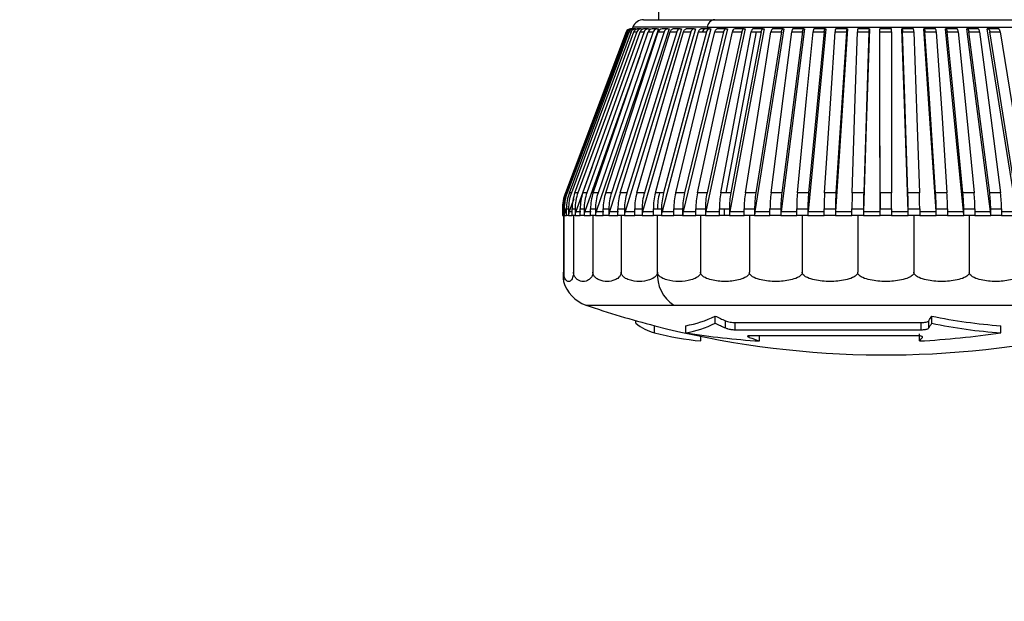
# Model space of a CAD drawing. Header units: millimetres. Extents: x 0 to 699, y 0 to 540.
# Tile 32 of 54: x 322 to 364, y 333 to 358. Entities that reach past the tile are written whole.
import ezdxf

# ---------------------------------------------------------------- set-up
doc = ezdxf.new("R2010")
doc.units = ezdxf.units.MM
doc.header["$LTSCALE"] = 2.5
doc.layers.add('DIMENSIONS', color=140, linetype='Continuous', lineweight=25)
doc.styles.add('SLDTEXTSTYLE0', font='TXT', dxfattribs={"width": 0.7})
doc.dimstyles.new('SLDDIMSTYLE3', dxfattribs={"dimtxt": 5.39502, "dimasz": 8.255, "dimexe": 0, "dimexo": 0.0625, "dimgap": 1.348755, "dimtad": 0, "dimtih": 1, "dimtoh": 1, "dimdec": 1, "dimrnd": 1e-09, "dimzin": 12, "dimdsep": 46, "dimtxsty": 'SLDTEXTSTYLE0', "dimsah": 1, "dimcen": 0.09, "dimadec": 0, "dimazin": 3, "dimtfac": 1, "dimtdec": 1, "dimtmove": 0, "dimatfit": 0, "dimfxl": 0, "dimfrac": 2, "dimtolj": 1, "dimtzin": 12, "dimarcsym": 0})

# ---------------------------------------------------------------- blocks, each defined once
blk = doc.blocks.new('_D_7')
at = {"layer": 'DIMENSIONS'}
for p, q in [((246.073, 339.618), (244.261, 339.618)), ((244.261, 339.618), (244.261, 331.043)), ((262.104, 339.618), (263.916, 339.618)), ((263.916, 339.618), (263.916, 331.043)), ((271.83, 339.618), (275.728, 339.618)), ((275.728, 339.618), (275.728, 326.785)), ((244.261, 331.043), (246.073, 331.043)), ((263.916, 331.043), (262.104, 331.043)), ((322.267, 326.785), (267.791, 326.785)), ((293.499, 325.285), (267.791, 325.285)), ((275.728, 325.285), (275.728, 309.41))]:
    blk.add_line(p, q, dxfattribs=at)
for points in [[(275.728, 326.785), (276.998, 335.04), (274.458, 335.04)], [(275.728, 325.285), (274.458, 317.03), (276.998, 317.03)]]:
    blk.add_solid(points, dxfattribs=at)
at = {"layer": 'DIMENSIONS', "char_height": 5.2917, "attachment_point": 1, "style": 'SLDTEXTSTYLE0'}
for s, insert in [('1.5', (248.317, 347.647)), ('0.06', (246.073, 337.864))]:
    blk.add_mtext(s, dxfattribs=dict(at, insert=insert))

msp = doc.modelspace()

# ---------------------------------------------------------------- linework, layer by layer
for p, q in [((349.348764, 360.269566), (349.348764, 358.292771)), ((348.228249, 357.969468), (348.199273, 357.892772)), ((351.45055, 357.969468), (348.228249, 357.969468)), ((348.695985, 358.292771), (351.780589, 358.292771)), ((351.45055, 357.969468), (366.929811, 357.969468)), ((351.780589, 358.292771), (369.651542, 358.292771)), ((347.93946, 357.763467), (345.302867, 350.78567)), ((347.93946, 357.763467), (347.942798, 357.763467)), ((347.964766, 357.763467), (348.009401, 357.763467)), ((348.073102, 357.763467), (348.160971, 357.763467)), ((348.129934, 357.892772), (348.12655, 357.892772)), ((348.19579, 357.892772), (348.151156, 357.892772)), ((348.345195, 357.892772), (348.257326, 357.892772)), ((348.265921, 357.763467), (348.396354, 357.763467)), ((348.345195, 357.892772), (348.416805, 357.892772)), ((348.416805, 357.892772), (348.414951, 357.887787)), ((348.577012, 357.892772), (348.446578, 357.892772)), ((348.541755, 357.763467), (348.713761, 357.763467)), ((348.577012, 357.892772), (348.647235, 357.892772)), ((348.647235, 357.892772), (348.639841, 357.872499)), ((348.889476, 357.892772), (348.71747, 357.892772)), ((348.889476, 357.892772), (348.957778, 357.892772)), ((348.898505, 357.763467), (349.110775, 357.763467)), ((348.957778, 357.892772), (348.93358, 357.824569)), ((349.280211, 357.892772), (349.06794, 357.892772)), ((349.280211, 357.892772), (349.346072, 357.892772)), ((349.333457, 357.763467), (349.584373, 357.763467)), ((349.746241, 357.892772), (349.495322, 357.892772)), ((349.746241, 357.892772), (349.809159, 357.892772)), ((349.843298, 357.763467), (350.130954, 357.763467)), ((350.28402, 357.892772), (349.996363, 357.892772)), ((350.28402, 357.892772), (350.343517, 357.892772)), ((350.424151, 357.763467), (350.746355, 357.763467)), ((350.889454, 357.892772), (350.56725, 357.892772)), ((350.889454, 357.892772), (350.945079, 357.892772)), ((351.071591, 357.763467), (351.246781, 357.763467)), ((351.378792, 357.892772), (351.203636, 357.892772)), ((351.246781, 357.763467), (351.425894, 357.763467)), ((351.557939, 357.892772), (351.378792, 357.892772)), ((351.557939, 357.892772), (351.609266, 357.892772)), ((351.780697, 357.763467), (352.1644, 357.763467)), ((352.284384, 357.892772), (351.900681, 357.892772)), ((353.577263, 357.763467), (352.263813, 350.78567)), ((352.284384, 357.892772), (352.331023, 357.892772)), ((352.546067, 357.763467), (352.956249, 357.763467)), ((353.063262, 357.892772), (352.653078, 357.892772)), ((353.063262, 357.892772), (353.104858, 357.892772)), ((353.361877, 357.763467), (353.577263, 357.763467)), ((353.888643, 357.892772), (353.455101, 357.892772)), ((353.577263, 357.763467), (353.795419, 357.763467)), ((353.888643, 357.892772), (353.924881, 357.892772)), ((354.22192, 357.763467), (354.675521, 357.763467)), ((354.754249, 357.892772), (354.300647, 357.892772)), ((354.754249, 357.892772), (354.784851, 357.892772)), ((355.11965, 357.763467), (355.589858, 357.763467)), ((355.65349, 357.892772), (355.18328, 357.892772)), ((355.65349, 357.892772), (355.678224, 357.892772)), ((356.048233, 357.763467), (356.53147, 357.763467)), ((356.579521, 357.892772), (356.096283, 357.892772)), ((356.579521, 357.892772), (356.598199, 357.892772)), ((357.000603, 357.763467), (357.493191, 357.763467)), ((357.525295, 357.892772), (357.03271, 357.892772)), ((357.525295, 357.892772), (357.537775, 357.892772)), ((357.969514, 357.763467), (358.467703, 357.763467)), ((358.483617, 357.892772), (357.985428, 357.892772)), ((358.483617, 357.892772), (358.489803, 357.892772)), ((358.947192, 357.892772), (358.947038, 357.892772)), ((359.447191, 357.892772), (358.947192, 357.892772)), ((358.947589, 357.763467), (359.447588, 357.763467)), ((359.910679, 357.892772), (359.904186, 357.892772)), ((360.408683, 357.892772), (359.910679, 357.892772)), ((359.927385, 357.763467), (360.425389, 357.763467)), ((360.868559, 357.892772), (360.855776, 357.892772)), ((361.360778, 357.892772), (360.868559, 357.892772)), ((360.901446, 357.763467), (361.393665, 357.763467)), ((361.81354, 357.892772), (361.794564, 357.892772)), ((362.296226, 357.892772), (361.81354, 357.892772)), ((361.862357, 357.763467), (362.345044, 357.763467)), ((362.738429, 357.892772), (362.713407, 357.892772)), ((363.207913, 357.892772), (362.738429, 357.892772)), ((362.802808, 357.763467), (363.27229, 357.763467)), ((363.636191, 357.892772), (363.60531, 357.892772)), ((364.088896, 357.892772), (363.636191, 357.892772)), ((363.715638, 357.763467), (364.168343, 357.763467)), ((346.453605, 351.87911), (345.757042, 349.969474)), ((345.305681, 350.78567), (345.302867, 350.78567)), ((345.382806, 350.78567), (345.338172, 350.78567)), ((345.564889, 350.78567), (345.47702, 350.78567)), ((345.850543, 350.78567), (345.720109, 350.78567)), ((346.237595, 350.78567), (346.065589, 350.78567)), ((346.7231, 350.78567), (346.51083, 350.78567)), ((347.303361, 350.78567), (347.052443, 350.78567)), ((347.973963, 350.78567), (347.686306, 350.78567)), ((348.729802, 350.78567), (348.407597, 350.78567)), ((349.386385, 350.78567), (349.210824, 350.78567)), ((349.565127, 350.78567), (349.386385, 350.78567)), ((350.473578, 350.78567), (350.089875, 350.78567)), ((351.448244, 350.78567), (351.03806, 350.78567)), ((352.263813, 350.78567), (352.048163, 350.78567)), ((352.481705, 350.78567), (352.263813, 350.78567)), ((353.566098, 350.78567), (353.112497, 350.78567)), ((354.693168, 350.78567), (354.22296, 350.78567)), ((355.854337, 350.78567), (355.3711, 350.78567)), ((357.040769, 350.78567), (356.548182, 350.78567)), ((358.243435, 350.78567), (357.745246, 350.78567)), ((359.453182, 350.78567), (358.953182, 350.78567)), ((360.660801, 350.78567), (360.162797, 350.78567)), ((361.857104, 350.78567), (361.364885, 350.78567)), ((363.032984, 350.78567), (362.550297, 350.78567)), ((364.179495, 350.78567), (363.710011, 350.78567)), ((345.672314, 350.514611), (345.469541, 349.969474)), ((345.173763, 350.078737), (345.173763, 349.792769)), ((345.173763, 350.078737), (345.176557, 350.078737)), ((345.176557, 350.078737), (345.176557, 349.792769)), ((345.209563, 349.971419), (345.208826, 349.969474)), ((345.209563, 350.078737), (345.254198, 350.078737)), ((345.209563, 349.792769), (345.209563, 350.078737)), ((345.254198, 350.078737), (345.254198, 349.792769)), ((345.370443, 350.192954), (345.286337, 349.969474)), ((345.286337, 349.969474), (345.349906, 349.969474)), ((345.349906, 349.792769), (345.349906, 350.078737)), ((345.349906, 350.078737), (345.437774, 350.078737)), ((345.437774, 350.078737), (345.437774, 349.792769)), ((345.469541, 349.969474), (345.595456, 349.969474)), ((345.595456, 350.078737), (345.72589, 350.078737)), ((345.595456, 349.792769), (345.595456, 350.078737)), ((345.72589, 350.078737), (345.72589, 349.792769)), ((345.757042, 349.969474), (345.974645, 349.969474)), ((345.944346, 349.792769), (345.944346, 350.078737)), ((345.944346, 350.078737), (346.116353, 350.078737)), ((346.116353, 350.078737), (346.116353, 349.792769)), ((346.146652, 349.969474), (346.423136, 349.969474)), ((346.393919, 350.078737), (346.606189, 350.078737)), ((346.393919, 349.792769), (346.393919, 350.078737)), ((346.606189, 350.078737), (346.606189, 349.792769)), ((346.635406, 349.969474), (346.968666, 349.969474)), ((346.940756, 349.792769), (346.940756, 350.078737)), ((346.940756, 350.078737), (347.191674, 350.078737)), ((347.191674, 350.078737), (347.191674, 349.792769)), ((347.219585, 349.969474), (347.607085, 349.969474)), ((347.580692, 350.078737), (347.868348, 350.078737)), ((347.580692, 349.792769), (347.580692, 350.078737)), ((347.868348, 350.078737), (347.868348, 349.792769)), ((347.894742, 349.969474), (348.333534, 349.969474)), ((348.308858, 349.792769), (348.308858, 350.078737)), ((348.308858, 350.078737), (348.631064, 350.078737)), ((348.631064, 350.078737), (348.631064, 349.792769)), ((348.65574, 349.969474), (349.142483, 349.969474)), ((349.119714, 349.792769), (349.119714, 350.078737)), ((349.119714, 350.078737), (349.295289, 350.078737)), ((349.295289, 350.078737), (349.474015, 350.078737)), ((349.474015, 350.078737), (349.474015, 349.792769)), ((349.496786, 349.969474), (350.027776, 349.969474)), ((350.007086, 349.792769), (350.007086, 350.078737)), ((350.007086, 350.078737), (350.390789, 350.078737)), ((350.390789, 350.078737), (350.390789, 349.792769)), ((350.411479, 349.969474), (350.982676, 349.969474)), ((350.964223, 350.078737), (351.374405, 350.078737)), ((350.964223, 349.792769), (350.964223, 350.078737)), ((351.374405, 350.078737), (351.374405, 349.792769)), ((351.392858, 349.969474), (351.999913, 349.969474)), ((351.983839, 350.078737), (352.199497, 350.078737)), ((351.983839, 349.792769), (351.983839, 350.078737)), ((352.199497, 350.078737), (352.41738, 350.078737)), ((352.199497, 349.792769), (352.199497, 350.078737)), ((352.41738, 350.078737), (352.41738, 349.792769)), ((352.433457, 349.969474), (353.07175, 349.969474)), ((353.058175, 350.078737), (353.511776, 350.078737)), ((353.058175, 349.792769), (353.058175, 350.078737)), ((353.511776, 350.078737), (353.511776, 349.792769)), ((353.525351, 349.969474), (354.190026, 349.969474)), ((354.179053, 349.792769), (354.179053, 350.078737)), ((354.179053, 350.078737), (354.649261, 350.078737)), ((354.649261, 350.078737), (354.649261, 349.792769)), ((354.660234, 349.969474), (355.346232, 349.969474)), ((355.337945, 350.078737), (355.821182, 350.078737)), ((355.337945, 349.792769), (355.337945, 350.078737)), ((355.821182, 350.078737), (355.821182, 349.792769)), ((355.829467, 349.969474), (356.531567, 349.969474)), ((356.526029, 349.792769), (356.526029, 350.078737)), ((356.526029, 350.078737), (357.018617, 350.078737)), ((357.018617, 350.078737), (357.018617, 349.792769)), ((357.024153, 349.969474), (357.737009, 349.969474)), ((357.734266, 350.078737), (358.232454, 350.078737)), ((357.734266, 349.792769), (357.734266, 350.078737)), ((358.232454, 350.078737), (358.232454, 349.792769)), ((358.235198, 349.969474), (358.953387, 349.969474)), ((358.953456, 349.792769), (358.953387, 349.969474)), ((358.953456, 349.792769), (358.953456, 350.078737)), ((358.953456, 350.078737), (359.453455, 350.078737)), ((359.453386, 349.969474), (360.171444, 349.969474)), ((359.453455, 350.078737), (359.453455, 349.792769)), ((360.174323, 349.792769), (360.171444, 349.969474)), ((360.174323, 349.792769), (360.174323, 350.078737)), ((360.174323, 350.078737), (360.672328, 350.078737)), ((360.669448, 349.969474), (361.381906, 349.969474)), ((360.672328, 350.078737), (360.672328, 349.792769)), ((361.387578, 349.792769), (361.381906, 349.969474)), ((361.387578, 349.792769), (361.387578, 350.078737)), ((361.387578, 350.078737), (361.879795, 350.078737)), ((361.874125, 349.969474), (362.575563, 349.969474)), ((361.879795, 350.078737), (361.879795, 349.792769)), ((362.583981, 349.792769), (362.575563, 349.969474)), ((362.583981, 349.792769), (362.583981, 350.078737)), ((362.583981, 350.078737), (363.066668, 350.078737)), ((363.058251, 349.969474), (363.74333, 349.969474)), ((363.066668, 350.078737), (363.066668, 349.792769)), ((363.754432, 349.792769), (363.74333, 349.969474)), ((363.754432, 349.792769), (363.754432, 350.078737)), ((363.754432, 350.078737), (364.223915, 350.078737)), ((364.212814, 349.969474), (364.876319, 349.969474)), ((364.223915, 350.078737), (364.223915, 349.792769)), ((345.176557, 349.792769), (345.173763, 349.792769)), ((345.176557, 349.792769), (345.209563, 349.792769)), ((345.229657, 349.792769), (345.209563, 349.792769)), ((345.22448, 349.792769), (345.22448, 347.328489)), ((345.229657, 349.792769), (345.229657, 347.328489)), ((345.254198, 349.792769), (345.229657, 349.792769)), ((345.254198, 349.792769), (345.349906, 349.792769)), ((345.437774, 349.792769), (345.349906, 349.792769)), ((345.437774, 349.792769), (345.595456, 349.792769)), ((345.658518, 349.792769), (345.595456, 349.792769)), ((345.658518, 349.792769), (345.658518, 347.328489)), ((345.72589, 349.792769), (345.658518, 349.792769)), ((345.72589, 349.792769), (345.944346, 349.792769)), ((346.116353, 349.792769), (345.944346, 349.792769)), ((346.116353, 349.792769), (346.393919, 349.792769)), ((346.498033, 349.792769), (346.393919, 349.792769)), ((346.498033, 349.792769), (346.498033, 347.328489)), ((346.606189, 349.792769), (346.498033, 349.792769)), ((346.606189, 349.792769), (346.940756, 349.792769)), ((347.191674, 349.792769), (346.940756, 349.792769)), ((347.191674, 349.792769), (347.580692, 349.792769)), ((347.722694, 349.792769), (347.580692, 349.792769)), ((347.722694, 349.792769), (347.722694, 347.328489)), ((347.868348, 349.792769), (347.722694, 349.792769)), ((347.868348, 349.792769), (348.308858, 349.792769)), ((348.631064, 349.792769), (348.308858, 349.792769)), ((348.631064, 349.792769), (349.119714, 349.792769)), ((349.295289, 349.792769), (349.119714, 349.792769)), ((349.295289, 347.328489), (349.295289, 349.792769)), ((349.474015, 349.792769), (349.295289, 349.792769)), ((349.474015, 349.792769), (350.007086, 349.792769)), ((350.390789, 349.792769), (350.007086, 349.792769)), ((350.390789, 349.792769), (350.964223, 349.792769)), ((351.168037, 349.792769), (350.964223, 349.792769)), ((351.168037, 349.792769), (351.168037, 347.328489)), ((351.374405, 349.792769), (351.168037, 349.792769)), ((351.374405, 349.792769), (351.983839, 349.792769)), ((352.199497, 349.792769), (351.983839, 349.792769)), ((352.41738, 349.792769), (352.199497, 349.792769)), ((352.41738, 349.792769), (353.058175, 349.792769)), ((353.284036, 349.792769), (353.058175, 349.792769)), ((353.284036, 349.792769), (353.284036, 347.328489)), ((353.511776, 349.792769), (353.284036, 349.792769)), ((353.511776, 349.792769), (354.179053, 349.792769)), ((354.649261, 349.792769), (354.179053, 349.792769)), ((354.649261, 349.792769), (355.337945, 349.792769)), ((355.57899, 349.792769), (355.337945, 349.792769)), ((355.57899, 349.792769), (355.57899, 347.328489)), ((355.821182, 349.792769), (355.57899, 349.792769)), ((355.821182, 349.792769), (356.526029, 349.792769)), ((357.018617, 349.792769), (356.526029, 349.792769)), ((357.018617, 349.792769), (357.734266, 349.792769)), ((357.983171, 349.792769), (357.734266, 349.792769)), ((357.983171, 349.792769), (357.983171, 347.328489)), ((358.232454, 349.792769), (357.983171, 349.792769)), ((358.232454, 349.792769), (358.953456, 349.792769)), ((359.453455, 349.792769), (358.953456, 349.792769)), ((359.453455, 349.792769), (360.174323, 349.792769)), ((360.423525, 349.792769), (360.174323, 349.792769)), ((360.423525, 349.792769), (360.423525, 347.328489)), ((360.672328, 349.792769), (360.423525, 349.792769)), ((360.672328, 349.792769), (361.387578, 349.792769)), ((361.879795, 349.792769), (361.387578, 349.792769)), ((361.879795, 349.792769), (362.583981, 349.792769)), ((362.825907, 349.792769), (362.583981, 349.792769)), ((362.825907, 349.792769), (362.825907, 347.328489)), ((363.066668, 349.792769), (362.825907, 349.792769)), ((363.066668, 349.792769), (363.754432, 349.792769)), ((364.223915, 349.792769), (363.754432, 349.792769)), ((364.223915, 349.792769), (364.890021, 349.792769)), ((346.18675, 345.90975), (350.010059, 345.90975)), ((350.010059, 345.90975), (372.160774, 345.90975)), ((348.358978, 345.118423), (348.358978, 345.232507)), ((351.800409, 345.118423), (351.800409, 345.431549)), ((352.251894, 344.915715), (352.251894, 345.227187)), ((352.667996, 345.145491), (360.731159, 345.145491)), ((352.667996, 344.834675), (352.667996, 345.145491)), ((360.731159, 344.834675), (360.731159, 345.145491)), ((361.070988, 344.915715), (361.070988, 345.227187)), ((361.194736, 345.118423), (361.194736, 345.431549)), ((349.173785, 344.703173), (349.173785, 345.012938)), ((350.524134, 344.703173), (350.524134, 345.012938)), ((352.667996, 344.834675), (360.731159, 344.834675)), ((364.192122, 344.703173), (364.192122, 345.012938)), ((351.180226, 344.349374), (351.180226, 344.549616)), ((353.278217, 344.505799), (353.278217, 344.576721)), ((360.537414, 344.578502), (353.323701, 344.578502)), ((353.723894, 344.349374), (353.723894, 344.578502)), ((360.667526, 344.349374), (360.667526, 344.656331))]:
    msp.add_line(p, q)
at = {"flags": 128}
for points in [[(347.942798, 357.763467), (346.534794, 354.037968), (345.305681, 350.78567)], [(345.338172, 350.78567), (346.876712, 354.873014), (347.964766, 357.763467)], [(348.009401, 357.763467), (346.607014, 354.037968), (345.382806, 350.78567)], [(345.47702, 350.78567), (346.997687, 354.873014), (348.073102, 357.763467)], [(348.160971, 357.763467), (346.774876, 354.037968), (345.564889, 350.78567)], [(345.720109, 350.78567), (347.211331, 354.873022), (348.265921, 357.763467)], [(348.396354, 357.763467), (347.0371, 354.037968), (345.850543, 350.78567)], [(346.065589, 350.78567), (347.516015, 354.873022), (348.541755, 357.763467)], [(348.713761, 357.763467), (347.391692, 354.037968), (346.237595, 350.78567)], [(346.51083, 350.78567), (347.909422, 354.873022), (348.898505, 357.763467)], [(349.346072, 357.892772), (347.909129, 353.692671), (346.635406, 349.969474)], [(349.110775, 357.763467), (347.835952, 354.037968), (346.7231, 350.78567)], [(347.052443, 350.78567), (348.388557, 354.873014), (349.333457, 357.763467)], [(349.809159, 357.892772), (348.436409, 353.692671), (347.219585, 349.969474)], [(349.584373, 357.763467), (348.366501, 354.037968), (347.303361, 350.78567)], [(347.686306, 350.78567), (348.949774, 354.873022), (349.843298, 357.763467)], [(350.343517, 357.892772), (349.045404, 353.692671), (347.894742, 349.969474)], [(350.130954, 357.763467), (348.979299, 354.037968), (347.973963, 350.78567)], [(348.407597, 350.78567), (349.588803, 354.873022), (350.424151, 357.763467)], [(350.945079, 357.892772), (349.731485, 353.692671), (348.65574, 349.969474)], [(350.746355, 357.763467), (349.669683, 354.037968), (348.729802, 350.78567)], [(349.210824, 350.78567), (350.300778, 354.873022), (351.071591, 357.763467)], [(351.609266, 357.892772), (350.489425, 353.692671), (349.496786, 349.969474)], [(351.425894, 357.763467), (350.432397, 354.037968), (349.565127, 350.78567)], [(350.089875, 350.78567), (351.080282, 354.873014), (351.780697, 357.763467)], [(352.331023, 357.892772), (351.31346, 353.692671), (350.411479, 349.969474)], [(352.1644, 357.763467), (351.261641, 354.037968), (350.473578, 350.78567)], [(351.03806, 350.78567), (351.921382, 354.873014), (352.546067, 357.763467)], [(353.104858, 357.892772), (352.197316, 353.692671), (351.392858, 349.969474)], [(352.956249, 357.763467), (352.151098, 354.037968), (351.448244, 350.78567)], [(352.048163, 350.78567), (352.817678, 354.873022), (353.361877, 357.763467)], [(353.924881, 357.892772), (353.134266, 353.692671), (352.433457, 349.969474)], [(353.795419, 357.763467), (353.094005, 354.037968), (352.481705, 350.78567)], [(353.112497, 350.78567), (353.762346, 354.873022), (354.22192, 357.763467)], [(353.455101, 357.892772), (353.440092, 357.890492), (353.425425, 357.883704), (353.411437, 357.872551), (353.398443, 357.857307), (353.38674, 357.8383), (353.376598, 357.815979), (353.368248, 357.79084), (353.361877, 357.763467)], [(354.784851, 357.892772), (354.117182, 353.692671), (353.525351, 349.969474)], [(354.675521, 357.763467), (354.083179, 354.037968), (353.566098, 350.78567)], [(353.795419, 357.763467), (353.801791, 357.79084), (353.810143, 357.815979), (353.820286, 357.8383), (353.831987, 357.857307), (353.844981, 357.872551), (353.858971, 357.883704), (353.873635, 357.890492), (353.888643, 357.892772)], [(354.300647, 357.892772), (354.287972, 357.890492), (354.275587, 357.883704), (354.263772, 357.872551), (354.252799, 357.857307), (354.242916, 357.8383), (354.234352, 357.815979), (354.2273, 357.79084), (354.22192, 357.763467)], [(354.22296, 350.78567), (354.7482, 354.873022), (355.11965, 357.763467)], [(355.678224, 357.892772), (355.13858, 353.692671), (354.660234, 349.969474)], [(354.675521, 357.763467), (354.680902, 357.79084), (354.687956, 357.815979), (354.69652, 357.8383), (354.706404, 357.857307), (354.717376, 357.872551), (354.729189, 357.883704), (354.741574, 357.890492), (354.754249, 357.892772)], [(355.589858, 357.763467), (355.111099, 354.037968), (354.693168, 350.78567)], [(355.3711, 350.78567), (355.767733, 354.873022), (356.048233, 357.763467)], [(355.589858, 357.763467), (355.594207, 357.79084), (355.599907, 357.815979), (355.606831, 357.8383), (355.614818, 357.857307), (355.623687, 357.872551), (355.633235, 357.883704), (355.643245, 357.890492), (355.65349, 357.892772)], [(356.598199, 357.892772), (356.190688, 353.692671), (355.829467, 349.969474)], [(356.53147, 357.763467), (356.169936, 354.037968), (355.854337, 350.78567)], [(356.53147, 357.763467), (356.534754, 357.79084), (356.539058, 357.815979), (356.544287, 357.8383), (356.550318, 357.857307), (356.557016, 357.872551), (356.564226, 357.883704), (356.571785, 357.890492), (356.579521, 357.892772)], [(356.548182, 350.78567), (356.813191, 354.873014), (357.000603, 357.763467)], [(357.537775, 357.892772), (357.265501, 353.692671), (357.024153, 349.969474)], [(357.493191, 357.763467), (357.251636, 354.037968), (357.040769, 350.78567)], [(357.745246, 350.78567), (357.876613, 354.873022), (357.969514, 357.763467)], [(358.489803, 357.892772), (358.354836, 353.692671), (358.235198, 349.969474)], [(358.467703, 357.763467), (358.347962, 354.037968), (358.243435, 350.78567)], [(358.953387, 349.969474), (358.949645, 354.640064), (358.947038, 357.892772)], [(358.953182, 350.78567), (358.949906, 354.873022), (358.947589, 357.763467)], [(359.447588, 357.763467), (359.450574, 354.037968), (359.453182, 350.78567)], [(360.171444, 349.969474), (360.013905, 354.640064), (359.904186, 357.892772)], [(360.162797, 350.78567), (360.024904, 354.873022), (359.927385, 357.763467)], [(360.425389, 357.763467), (360.551079, 354.037968), (360.660801, 350.78567)], [(361.381906, 349.969474), (361.07177, 354.640064), (360.855776, 357.892772)], [(361.364885, 350.78567), (361.093423, 354.873014), (360.901446, 357.763467)], [(361.393665, 357.763467), (361.641102, 354.037968), (361.857104, 350.78567)], [(362.575563, 349.969474), (362.115192, 354.640072), (361.794564, 357.892772)], [(362.550297, 350.78567), (362.147334, 354.873014), (361.862357, 357.763467)], [(362.345044, 357.763467), (362.34171, 357.79084), (362.337337, 357.815979), (362.332026, 357.8383), (362.325898, 357.857307), (362.319094, 357.872551), (362.311768, 357.883704), (362.304087, 357.890492), (362.296226, 357.892772)], [(362.345044, 357.763467), (362.712349, 354.037968), (363.032984, 350.78567)], [(363.74333, 349.969474), (363.136227, 354.640064), (362.713407, 357.892772)], [(363.710011, 350.78567), (363.178612, 354.873022), (362.802808, 357.763467)], [(363.27229, 357.763467), (363.267892, 357.79084), (363.262125, 357.815979), (363.255122, 357.8383), (363.247041, 357.857307), (363.238067, 357.872551), (363.228408, 357.883704), (363.218278, 357.890492), (363.207913, 357.892772)], [(363.27229, 357.763467), (363.756663, 354.037968), (364.179495, 350.78567)], [(364.876319, 349.969474), (364.127106, 354.640064), (363.60531, 357.892772)], [(364.835203, 350.78567), (364.179413, 354.873014), (363.715638, 357.763467)], [(364.168343, 357.763467), (364.162915, 357.79084), (364.155798, 357.815979), (364.147155, 357.8383), (364.137183, 357.857307), (364.126109, 357.872551), (364.114187, 357.883704), (364.101688, 357.890492), (364.088896, 357.892772)], [(364.168343, 357.763467), (364.766099, 354.037968), (365.287908, 350.78567)], [(348.535017, 356.701223), (347.467581, 353.692671), (346.146652, 349.969474)], [(358.953182, 350.78567), (358.953246, 350.700488), (358.9533, 350.614039), (358.953348, 350.526502), (358.953385, 350.438049), (358.953417, 350.348865), (358.953438, 350.25913), (358.953451, 350.16903), (358.953456, 350.078737)], [(359.453455, 350.078737), (359.453452, 350.16903), (359.453439, 350.25913), (359.453418, 350.348865), (359.453388, 350.438049), (359.453349, 350.526502), (359.453301, 350.614039), (359.453245, 350.700488), (359.453182, 350.78567)]]:
    msp.add_lwpolyline(points, dxfattribs=at)
for centre, radius, start, end in [((348.695986, 357.792771), 0.5, 90.000081, 159.304994), ((351.829135, 357.913105), 0.382757, 97.2866252, 171.5320873), ((348.126549, 357.692771), 0.200001, 89.9998425, 159.299826), ((348.129911, 357.692736), 0.200035, 89.9934185, 159.2929121), ((348.195985, 357.693501), 0.19927, 90.0559286, 159.4448847), ((348.346028, 357.695698), 0.197076, 90.2422411, 159.8869629), ((348.578914, 357.699259), 0.193522, 90.5631062, 160.6228169), ((348.892893, 357.704084), 0.188718, 91.037352, 161.6595939), ((349.073348, 357.710023), 0.182829, 91.6948569, 163.0033174), ((349.285618, 357.710023), 0.182829, 91.6948569, 163.0033174), ((349.503241, 357.716894), 0.176056, 92.5779249, 164.6605973), ((349.754163, 357.716887), 0.176063, 92.578974, 164.6589052), ((350.295038, 357.724479), 0.168653, 93.7458278, 166.633873), ((350.90425, 357.732562), 0.160892, 95.27651, 168.925446), ((351.398208, 357.74091), 0.153098, 97.2858331, 171.5273965), ((351.577334, 357.740892), 0.153113, 97.2771358, 171.5215471), ((352.309421, 357.749219), 0.145719, 99.8934519, 174.3890221), ((352.685157, 357.757291), 0.139227, 103.3212057, 177.4574516), ((353.09535, 357.757281), 0.139239, 103.3239618, 177.4537158), ((357.679613, 357.785819), 0.187757, 145.2753229, 186.8371429), ((358.802072, 357.787946), 0.335264, 161.7799252, 184.1870713), ((345.981661, 357.788337), 12.965951, 359.8901012, 0.4614967), ((346.704377, 357.78902), 12.743236, 359.885108, 0.4664899), ((360.105725, 357.787898), 0.320597, 355.6295109, 19.0940505), ((361.210409, 357.785693), 0.184599, 353.0847494, 35.4548918), ((347.173792, 350.078737), 2.000029, 159.3008238, 180.0000092), ((347.17635, 350.078726), 1.999793, 159.2979284, 179.9996906), ((347.216443, 350.0788), 2.00688, 159.3766194, 180.0017979), ((347.26111, 350.078796), 2.006913, 159.3768658, 180.0016977), ((347.377695, 350.079013), 2.027789, 159.6052302, 180.0078095), ((347.465588, 350.079009), 2.027814, 159.6053566, 180.0076831), ((347.658877, 350.079353), 2.063421, 159.9826774, 180.0170976), ((347.789357, 350.079344), 2.063467, 159.9829052, 180.0168699), ((348.059655, 350.079812), 2.11531, 160.5070959, 180.0291322), ((348.231726, 350.079804), 2.115374, 160.5074708, 180.028904), ((348.579777, 350.080379), 2.185858, 161.1760794, 180.0430568), ((348.792128, 350.080366), 2.18594, 161.1764355, 180.0427007), ((349.219332, 350.081038), 2.278578, 161.9864456, 180.0578746), ((349.470397, 350.081015), 2.278724, 161.9870325, 180.0572877), ((349.979221, 350.081756), 2.398531, 162.9337587, 180.0721295), ((350.266977, 350.081741), 2.39863, 162.9341172, 180.071771), ((350.861782, 350.082527), 2.552927, 164.0125789, 180.0850636), ((351.184158, 350.082507), 2.553096, 164.0131912, 180.0845994), ((351.872182, 350.083337), 2.752472, 165.216667, 180.0957613), ((352.048318, 350.083314), 2.753032, 165.2192476, 180.0952598), ((352.226786, 350.083291), 2.752774, 165.2173377, 180.0947937), ((353.020823, 350.084112), 3.013742, 166.5388315, 180.1021987), ((353.404847, 350.084075), 3.014063, 166.5395569, 180.1014733), ((354.326234, 350.084907), 3.362017, 167.9693299, 180.1051596), ((354.737021, 350.084836), 3.362621, 167.9702735, 180.1039173), ((355.825059, 350.085614), 3.841226, 169.4992588, 180.1025732), ((356.259129, 350.085565), 3.841754, 169.4999897, 180.1018423), ((357.586932, 350.086292), 4.528763, 171.1162416, 180.0955832), ((358.041535, 350.086215), 4.529766, 171.1172371, 180.0945877), ((359.761718, 350.086839), 5.58267, 172.8089208, 180.0831486), ((360.233054, 350.086768), 5.583798, 172.8096563, 180.0824132), ((362.70894, 350.087282), 7.371001, 174.5631812, 180.0664253), ((363.193422, 350.087224), 7.372245, 174.563646, 180.0659605), ((367.534021, 350.087605), 11.007996, 176.3641818, 180.0461562), ((368.029446, 350.087516), 11.010833, 176.3646563, 180.0456817), ((379.902754, 350.087962), 22.16849, 178.1964324, 180.0238417), ((380.430222, 350.087507), 22.19777, 178.1976377, 180.0226364), ((339.037815, 350.087682), 21.13651, 359.9757526, 1.892416), ((339.552109, 350.087947), 21.12022, 359.9750134, 1.8931552), ((350.637258, 350.087482), 10.750324, 359.9533918, 3.7237414), ((351.13692, 350.087749), 10.742878, 359.9519342, 3.7248974), ((355.326684, 350.087209), 7.257302, 359.9331112, 5.5228389), ((355.811806, 350.087325), 7.254868, 359.9321728, 5.5237772), ((358.234402, 350.086747), 5.520035, 359.9168623, 7.2740766), ((358.704187, 350.086765), 5.519734, 359.9166615, 7.2742774), ((345.676491, 349.792771), 0.499934, 159.3014041, 180.000318), ((345.755924, 349.792788), 0.501726, 159.3807491, 180.0022236), ((345.944733, 349.79284), 0.506959, 159.6093914, 180.0080979), ((346.241749, 349.792925), 0.515859, 159.9864598, 180.0173921), ((346.645149, 349.793046), 0.528797, 160.5101558, 180.030094), ((347.152686, 349.793179), 0.546496, 161.1802674, 180.0430067), ((347.761296, 349.79335), 0.569623, 161.9893537, 180.0585081), ((348.467962, 349.793531), 0.599614, 162.9367471, 180.0728441), ((349.269287, 349.793722), 0.638224, 164.0155101, 180.085574), ((350.162146, 349.793914), 0.688131, 165.2189401, 180.0953499), ((351.144299, 349.794105), 0.753511, 166.5418, 180.1016054), ((352.215119, 349.79429), 0.840716, 167.9728403, 180.1036605), ((353.377732, 349.794481), 0.960353, 169.5010425, 180.1021494), ((354.644119, 349.794653), 1.132345, 171.1186793, 180.0953639), ((356.044895, 349.794798), 1.395635, 172.8100578, 180.0832972), ((357.664302, 349.794899), 1.843121, 174.5649536, 180.0662155), ((359.771756, 349.794958), 2.75314, 176.3657072, 180.045572), ((363.779818, 349.79501), 5.547364, 178.1977524, 180.0231461), ((350.843743, 347.219187), 1.552307, 175.9623114, 237.5161734), ((346.673749, 347.328474), 1.499983, 195.2197523, 251.0544291), ((359.17501, 383.74696), 40.004367, 251.0543536, 255.5439157), ((349.771955, 346.883938), 2.261315, 231.3290208, 254.6613862), ((349.769889, 349.467386), 4.517853, 279.6103933, 296.7079897), ((349.771557, 349.185167), 4.544738, 279.5316879, 296.5140877), ((359.96981, 362.878819), 19.265159, 244.9094185, 246.383353), ((359.980998, 362.734637), 19.423002, 245.0908615, 246.5508118), ((354.405256, 349.403176), 7.865804, 327.9334214, 329.6737401), ((354.455782, 349.093273), 7.823869, 327.7272432, 329.4665393), ((365.715745, 366.862976), 21.903096, 258.087973, 266.0111689), ((365.715707, 366.726376), 22.075842, 258.1826362, 266.0425299), ((352.448127, 357.406132), 13.118174, 255.5459503, 264.4535776), ((359.173761, 383.742709), 39.999939, 255.5441284, 282.0842519), ((355.68232, 376.707675), 32.417511, 260.8443371, 266.5365045), ((358.518277, 383.493736), 39.20332, 273.1427094, 278.3215676), ((359.564779, 361.704002), 18.311173, 249.9208212, 251.3987894), ((356.823415, 347.477242), 4.955879, 320.8655102, 323.1602244)]:
    msp.add_arc(centre, radius, start, end)
for points, knots in [([(348.151156, 357.892772), (348.131048, 357.891004), (348.090822, 357.887467), (348.036276, 357.859516), (347.990971, 357.818183), (347.973504, 357.781711), (347.964766, 357.763467)], [0, 0, 0, 0, 0.249753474, 0.499625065, 0.749702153, 1, 1, 1, 1]), ([(348.257326, 357.892772), (348.237436, 357.891001), (348.197612, 357.887455), (348.14366, 357.859465), (348.098905, 357.818098), (348.081715, 357.781702), (348.073102, 357.763467)], [0, 0, 0, 0, 0.2488489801, 0.4982591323, 0.7486230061, 1, 1, 1, 1]), ([(348.446578, 357.892772), (348.427053, 357.890996), (348.387897, 357.887434), (348.334932, 357.859374), (348.291089, 357.817951), (348.274336, 357.781685), (348.265921, 357.763467)], [0, 0, 0, 0, 0.247256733, 0.495871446, 0.746747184, 1, 1, 1, 1]), ([(348.71747, 357.892772), (348.698454, 357.890988), (348.660226, 357.887403), (348.608641, 357.85924), (348.566063, 357.817745), (348.549904, 357.781662), (348.541755, 357.763467)], [0, 0, 0, 0, 0.244929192, 0.492393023, 0.744029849, 1, 1, 1, 1]), ([(349.996363, 357.892772), (349.979691, 357.890943), (349.945703, 357.887216), (349.900546, 357.858508), (349.863824, 357.816774), (349.850261, 357.781551), (349.843298, 357.763467)], [0, 0, 0, 0, 0.232614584, 0.474233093, 0.730068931, 1, 1, 1, 1]), ([(350.56725, 357.892772), (350.551611, 357.890917), (350.519469, 357.887105), (350.477203, 357.858122), (350.443078, 357.816343), (350.430606, 357.7815), (350.424151, 357.763467)], [0, 0, 0, 0, 0.226285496, 0.465047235, 0.723131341, 1, 1, 1, 1]), ([(351.203636, 357.892772), (351.189142, 357.890881), (351.159033, 357.886954), (351.120033, 357.857641), (351.08879, 357.815871), (351.077491, 357.781444), (351.071591, 357.763467)], [0, 0, 0, 0, 0.218508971, 0.453896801, 0.714826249, 1, 1, 1, 1]), ([(351.900681, 357.892772), (351.887436, 357.890832), (351.859524, 357.886745), (351.824167, 357.857055), (351.796064, 357.815368), (351.786002, 357.781385), (351.780697, 357.763467)], [0, 0, 0, 0, 0.209026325, 0.440528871, 0.705007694, 1, 1, 1, 1]), ([(355.18328, 357.892772), (355.175951, 357.890385), (355.158088, 357.884567), (355.141398, 357.853581), (355.127057, 357.813485), (355.122274, 357.781188), (355.11965, 357.763467)], [0, 0, 0, 0, 0.14768658, 0.359999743, 0.648836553, 1, 1, 1, 1]), ([(356.096283, 357.892772), (356.090659, 357.890186), (356.075705, 357.883313), (356.064642, 357.852649), (356.053527, 357.81315), (356.050118, 357.781161), (356.048233, 357.763467)], [0, 0, 0, 0, 0.1254466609, 0.3335289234, 0.6313581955, 1, 1, 1, 1]), ([(357.03271, 357.892772), (357.028882, 357.889978), (357.017328, 357.881543), (357.01182, 357.852028), (357.003751, 357.812842), (357.001729, 357.781122), (357.000603, 357.763467)], [0, 0, 0, 0, 0.1016593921, 0.3068780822, 0.6142210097, 1, 1, 1, 1]), ([(357.985428, 357.892772), (357.983471, 357.889812), (357.976533, 357.87932), (357.975301, 357.852023), (357.970637, 357.812488), (357.969917, 357.78104), (357.969514, 357.763467)], [0, 0, 0, 0, 0.0802306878, 0.2843750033, 0.6001157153, 1, 1, 1, 1]), ([(359.910679, 357.892772), (359.912506, 357.889803), (359.919054, 357.879159), (359.920348, 357.852051), (359.925288, 357.812469), (359.926633, 357.781034), (359.927385, 357.763467)], [0, 0, 0, 0, 0.0789846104, 0.2831655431, 0.5994168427, 1, 1, 1, 1]), ([(360.868559, 357.892772), (360.872258, 357.889962), (360.883554, 357.881381), (360.888941, 357.85201), (360.897357, 357.812832), (360.899984, 357.781119), (360.901446, 357.763467)], [0, 0, 0, 0, 0.0998716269, 0.305051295, 0.6131570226, 1, 1, 1, 1]), ([(361.81354, 357.892772), (361.819041, 357.890168), (361.833801, 357.883184), (361.844677, 357.85259), (361.856141, 357.813147), (361.860143, 357.781162), (361.862357, 357.763467)], [0, 0, 0, 0, 0.123535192, 0.33145534, 0.630139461, 1, 1, 1, 1]), ([(362.738429, 357.892772), (362.745641, 357.890367), (362.763341, 357.884465), (362.779836, 357.853499), (362.794491, 357.813481), (362.799861, 357.78119), (362.802808, 357.763467)], [0, 0, 0, 0, 0.1458013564, 0.3578503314, 0.6475529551, 1, 1, 1, 1]), ([(363.636191, 357.892772), (363.64502, 357.890532), (363.66543, 357.885355), (363.68724, 357.854487), (363.705284, 357.813877), (363.711991, 357.781224), (363.715638, 357.763467)], [0, 0, 0, 0, 0.165353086, 0.38225064, 0.664054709, 1, 1, 1, 1]), ([(345.225644, 346.998242), (345.225385, 347.031385), (345.224895, 347.09409), (345.224645, 347.180051), (345.224553, 347.244824), (345.224494, 347.2922), (345.224485, 347.316322), (345.22448, 347.328489)], [0, 0, 0, 0, 0.301076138, 0.569636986, 0.780870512, 0.889476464, 1, 1, 1, 1]), ([(345.229657, 347.328489), (345.229657, 347.316341), (345.229657, 347.292192), (345.229607, 347.244224), (345.229583, 347.181257), (345.229097, 347.085408), (345.229038, 347.039188), (345.227524, 346.910157), (345.227026, 346.934166), (345.227005, 346.93518)], [0, 0, 0, 0, 0.09139169, 0.181682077, 0.358846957, 0.57872255, 0.827628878, 0.992718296, 1, 1, 1, 1]), ([(345.658518, 347.328489), (345.658352, 347.316325), (345.658021, 347.292113), (345.654336, 347.244186), (345.644898, 347.178423), (345.618753, 347.089286), (345.569219, 346.987523), (345.444005, 346.902168), (345.318839, 346.987611), (345.269215, 347.089713), (345.243398, 347.178934), (345.233789, 347.244591), (345.23016, 347.292156), (345.229826, 347.316317), (345.229657, 347.328489)], [0, 0, 0, 0, 0.0375803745, 0.0747978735, 0.1484421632, 0.242580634, 0.359862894, 0.5000666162, 0.6403048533, 0.7576167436, 0.8526954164, 0.9253560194, 0.9623965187, 1, 1, 1, 1]), ([(346.498033, 347.328489), (346.497702, 347.31631), (346.497043, 347.291987), (346.489765, 347.243557), (346.470057, 347.175551), (346.415952, 347.081305), (346.292287, 346.968877), (346.078143, 346.909503), (345.86406, 346.968917), (345.740195, 347.081661), (345.686637, 347.176134), (345.666665, 347.243955), (345.659509, 347.292033), (345.658849, 347.316303), (345.658518, 347.328489)], [0, 0, 0, 0, 0.028653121, 0.057222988, 0.115056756, 0.194297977, 0.309980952, 0.50011242, 0.690257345, 0.80587791, 0.885820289, 0.942897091, 0.9713295, 1, 1, 1, 1]), ([(347.722694, 347.328489), (347.722206, 347.316289), (347.721226, 347.2918), (347.710412, 347.242646), (347.679958, 347.172124), (347.596081, 347.075091), (347.406895, 346.963078), (347.110166, 346.91227), (346.813588, 346.963112), (346.624096, 347.075355), (346.540898, 347.17278), (346.510135, 347.243038), (346.499492, 347.291849), (346.498519, 347.316283), (346.498033, 347.328489)], [0, 0, 0, 0, 0.022906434, 0.045979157, 0.094190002, 0.165657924, 0.283065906, 0.500133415, 0.717209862, 0.834500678, 0.906525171, 0.954120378, 0.977080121, 1, 1, 1, 1]), ([(349.295289, 347.328489), (349.294669, 347.316268), (349.293419, 347.291655), (349.27945, 347.242029), (349.237997, 347.169796), (349.127663, 347.071669), (348.881923, 346.961062), (348.50925, 346.913259), (348.136388, 346.961045), (347.890969, 347.071432), (347.780006, 347.169089), (347.738809, 347.241581), (347.724616, 347.291555), (347.723331, 347.316257), (347.722694, 347.328489)], [0, 0, 0, 0, 0.019238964, 0.038747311, 0.080681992, 0.148584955, 0.267693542, 0.499863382, 0.732015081, 0.851278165, 0.918678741, 0.961114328, 0.98074306, 1, 1, 1, 1]), ([(351.168037, 347.328489), (351.167275, 347.316238), (351.165726, 347.291339), (351.148437, 347.24062), (351.097681, 347.166698), (350.96356, 347.069467), (350.670837, 346.960112), (350.231305, 346.913687), (349.792003, 346.960221), (349.498632, 347.069728), (349.365237, 347.16792), (349.314293, 347.241505), (349.297282, 347.291694), (349.295949, 347.316313), (349.295289, 347.328489)], [0, 0, 0, 0, 0.016863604, 0.034271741, 0.073170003, 0.138380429, 0.259072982, 0.500130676, 0.741260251, 0.861906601, 0.92767684, 0.96613559, 0.983251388, 1, 1, 1, 1]), ([(353.284036, 347.328489), (353.283166, 347.316213), (353.281388, 347.291121), (353.261478, 347.239771), (353.202714, 347.165046), (353.050286, 347.068361), (352.719524, 346.959616), (352.225685, 346.913934), (351.7322, 346.959711), (351.400987, 347.06844), (351.249384, 347.165847), (351.190269, 347.240148), (351.170651, 347.291179), (351.168897, 347.316208), (351.168037, 347.328489)], [0, 0, 0, 0, 0.015311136, 0.031296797, 0.068002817, 0.131964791, 0.253655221, 0.50014473, 0.74664302, 0.868156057, 0.932513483, 0.968779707, 0.984681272, 1, 1, 1, 1]), ([(355.57899, 347.328489), (355.578039, 347.316194), (355.576087, 347.290946), (355.554182, 347.239136), (355.489476, 347.163985), (355.323772, 347.067748), (354.965112, 346.959335), (354.431132, 346.91407), (353.897535, 346.959444), (353.538411, 347.067799), (353.373544, 347.164808), (353.308488, 347.239511), (353.286896, 347.291006), (353.284974, 347.316189), (353.284036, 347.328489)], [0, 0, 0, 0, 0.014334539, 0.029435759, 0.064818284, 0.128071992, 0.250405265, 0.50014468, 0.749892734, 0.872041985, 0.93567536, 0.970638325, 0.985658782, 1, 1, 1, 1]), ([(357.983171, 347.328489), (357.982169, 347.316181), (357.980106, 347.290833), (357.956958, 347.238746), (357.888614, 347.163401), (357.71488, 347.067435), (357.339208, 346.95919), (356.780681, 346.914141), (356.222553, 346.959307), (355.84641, 347.067471), (355.673519, 347.164236), (355.604822, 347.23912), (355.582006, 347.290895), (355.579977, 347.316177), (355.57899, 347.328489)], [0, 0, 0, 0, 0.013796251, 0.02841377, 0.063087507, 0.125976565, 0.24866882, 0.500143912, 0.751629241, 0.874133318, 0.937394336, 0.971659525, 0.986197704, 1, 1, 1, 1]), ([(360.423525, 347.328489), (360.422506, 347.316177), (360.420406, 347.290795), (360.396845, 347.238615), (360.327287, 347.163223), (360.150914, 347.067335), (359.769605, 346.959148), (359.202944, 346.914162), (358.636682, 346.959264), (358.254905, 347.067372), (358.079367, 347.164057), (358.009464, 347.23899), (357.986235, 347.290857), (357.984174, 347.316172), (357.983171, 347.328489)], [0, 0, 0, 0, 0.0136265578, 0.028092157, 0.0625474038, 0.1253233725, 0.2481285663, 0.5001434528, 0.7521684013, 0.8747841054, 0.9379320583, 0.9719808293, 0.9863676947, 1, 1, 1, 1]), ([(362.825907, 347.328489), (362.824906, 347.316182), (362.822844, 347.290835), (362.799717, 347.238749), (362.731416, 347.163421), (362.557834, 347.067431), (362.182435, 346.959197), (361.624318, 346.914139), (361.066593, 346.959306), (360.690729, 347.067477), (360.517973, 347.164247), (360.449328, 347.239124), (360.426534, 347.290897), (360.42451, 347.316177), (360.423525, 347.328489)], [0, 0, 0, 0, 0.013804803, 0.02842998, 0.063118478, 0.126009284, 0.248694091, 0.500142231, 0.751602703, 0.874098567, 0.937366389, 0.971643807, 0.986189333, 1, 1, 1, 1]), ([(365.11732, 347.328489), (365.11637, 347.316194), (365.114421, 347.290949), (365.09255, 347.239143), (365.027934, 347.164024), (364.862528, 347.067743), (364.504407, 346.959348), (363.971233, 346.914066), (363.438431, 346.959445), (363.079855, 347.067812), (362.91526, 347.164833), (362.850299, 347.239518), (362.828756, 347.291011), (362.826842, 347.316189), (362.825907, 347.328489)], [0, 0, 0, 0, 0.0143528, 0.029470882, 0.064884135, 0.128142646, 0.250461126, 0.500141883, 0.749834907, 0.871967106, 0.93561507, 0.970604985, 0.985640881, 1, 1, 1, 1]), ([(352.251894, 345.227187), (352.280884, 345.216246), (352.344925, 345.192076), (352.449925, 345.168253), (352.543452, 345.153378), (352.616876, 345.146557), (352.651558, 345.145834), (352.667996, 345.145491)], [0, 0, 0, 0, 0.217904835, 0.481361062, 0.755877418, 0.884298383, 1, 1, 1, 1]), ([(360.731159, 345.145491), (360.750674, 345.145815), (360.789764, 345.146463), (360.864196, 345.152638), (360.944549, 345.166813), (361.023984, 345.18674), (361.057899, 345.215924), (361.070988, 345.227187)], [0, 0, 0, 0, 0.16430177, 0.329112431, 0.627128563, 0.856099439, 1, 1, 1, 1]), ([(352.251894, 344.915715), (352.268683, 344.909115), (352.30253, 344.895808), (352.368237, 344.87675), (352.437161, 344.860132), (352.508212, 344.848018), (352.581253, 344.838115), (352.634389, 344.836008), (352.667996, 344.834675)], [0, 0, 0, 0, 0.126965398, 0.25595594, 0.481333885, 0.6258272, 0.76335646, 1, 1, 1, 1]), ([(360.731159, 344.834675), (360.768968, 344.83579), (360.825635, 344.83746), (360.899446, 344.847563), (360.958955, 344.859014), (361.009298, 344.875153), (361.050326, 344.893862), (361.064581, 344.908939), (361.070988, 344.915715)], [0, 0, 0, 0, 0.317940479, 0.476522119, 0.626537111, 0.826856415, 0.922178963, 1, 1, 1, 1]), ([(353.323701, 344.578502), (353.309753, 344.578302), (353.284302, 344.577938), (353.249827, 344.574061), (353.226394, 344.56868), (353.204592, 344.557455), (353.216258, 344.533048), (353.242896, 344.520525), (353.264534, 344.511504), (353.278217, 344.505799)], [0, 0, 0, 0, 0.201577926, 0.36780222, 0.490356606, 0.567043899, 0.664316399, 0.787719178, 1, 1, 1, 1]), ([(360.789682, 344.505799), (360.792186, 344.511824), (360.797296, 344.524115), (360.773867, 344.545547), (360.740748, 344.557052), (360.694943, 344.567355), (360.64645, 344.573653), (360.593078, 344.577753), (360.556202, 344.578249), (360.537414, 344.578502)], [0, 0, 0, 0, 0.062085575, 0.126653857, 0.29042505, 0.440067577, 0.61380887, 0.803246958, 1, 1, 1, 1])]:
    msp.add_open_spline(points, degree=3, knots=knots)

# ---------------------------------------------------------------- dimensions: what is measured, and where the dimension line sits
at = {"layer": 'DIMENSIONS'}
dim = msp.add_linear_dim(base=(275.728144, 326.784539), p1=(296.673763, 325.284539), p2=(325.441712, 326.784539), angle=90, dimstyle='SLDDIMSTYLE3', dxfattribs=at)
dim.commit()
dim.dimension.update_dxf_attribs({"geometry": '_D_7', "text_midpoint": (275.728144, 339.617546), "dimtype": 160})

doc.saveas('drawing.dxf')
